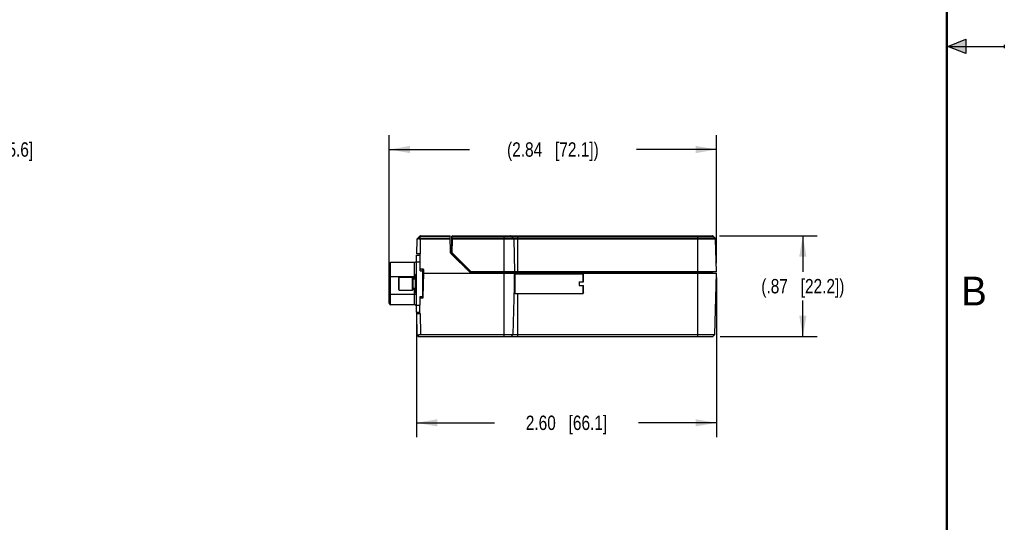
# Model space of a CAD drawing. Header units: inches. Extents: x 0 to 22, y 0 to 17.
# Tile 27 of 36: x 13.5 to 22, y 4.4 to 8.7. Entities that reach past the tile are written whole.
import ezdxf

# ---------------------------------------------------------------- set-up
doc = ezdxf.new("R2010")
doc.units = ezdxf.units.IN
doc.header["$LTSCALE"] = 1.21
doc.header["$MEASUREMENT"] = 0
doc.layers.get('0').update_dxf_attribs({"linetype": 'CONTINUOUS'})
doc.layers.add('02___PRT_ALL_AXES', color=7, linetype='CONTINUOUS')
doc.layers.add('DIMENSIONS', color=7, linetype='CONTINUOUS')
doc.styles.get("Standard").update_dxf_attribs({"font": 'txt', "width": 0.8})
doc.styles.add('TEXTSTYLE_2', font='txt')
doc.dimstyles.new('DIMSTYLE_1', dxfattribs={"dimtxt": 0.125, "dimasz": 0.18, "dimexe": 0.125, "dimexo": 0.0625, "dimgap": 0.0625, "dimtad": 0, "dimtih": 1, "dimtoh": 1, "dimzin": 4, "dimdsep": 46, "dimtxsty": 'STANDARD', "dimblk": '_FILLED', "dimblk1": '_FILLED', "dimblk2": '_FILLED', "dimcen": 0.09, "dimadec": 0, "dimazin": 0, "dimtp": 0.001, "dimtm": 0.001, "dimtfac": 1, "dimtofl": 0, "dimtmove": 0, "dimatfit": 3, "dimldrblk": '_FILLED', "dimfxl": 1, "dimtolj": 1, "dimtzin": 4, "dimarcsym": 0})

# ---------------------------------------------------------------- blocks, each defined once
blk = doc.blocks.new('_FILLED')
at = {"color": 0, "linetype": 'BYBLOCK'}
blk.add_solid([(0, 0), (-1, 0.174), (-1, -0.174)], dxfattribs=at)
blk = doc.blocks.new('*D3')
at = {"layer": 'DIMENSIONS', "color": 2, "linetype": 'CONTINUOUS'}
for p, q in [((11.8777, 6.6488), (11.8777, 7.7297)), ((12.492, 6.5932), (12.492, 7.7297)), ((11.8777, 7.6047), (11.5177, 7.6047)), ((12.492, 7.6047), (12.877, 7.6047))]:
    blk.add_line(p, q, dxfattribs=at)
at = {"layer": 'DIMENSIONS', "color": 2, "linetype": 'CONTINUOUS', "xscale": 0.18, "yscale": 0.18, "zscale": 0.18}
blk.add_blockref('_FILLED', (11.8777, 7.6047), dxfattribs=at)
at = {"layer": 'DIMENSIONS', "color": 2, "linetype": 'CONTINUOUS', "xscale": 0.18, "yscale": 0.18, "zscale": 0.18, "rotation": 180}
blk.add_blockref('_FILLED', (12.492, 7.6047), dxfattribs=at)
at = {"layer": 'DIMENSIONS', "color": 2, "linetype": 'CONTINUOUS', "insert": (12.9395, 7.6672), "char_height": 0.125, "width": 1.025, "attachment_point": 1, "line_spacing_factor": 0.9}
blk.add_mtext('.61{\\Ftxt.shx;\\W1.000000;\\H0.125000; }[15.6]', dxfattribs=at)
blk = doc.blocks.new('*D4')
at = {"layer": 'DIMENSIONS', "color": 2, "linetype": 'CONTINUOUS'}
for p, q in [((16.6626, 6.5616), (16.6626, 7.7297)), ((19.5016, 6.6182), (19.5016, 7.7297)), ((16.6626, 7.6047), (17.3571, 7.6047)), ((19.5016, 7.6047), (18.8071, 7.6047))]:
    blk.add_line(p, q, dxfattribs=at)
at = {"layer": 'DIMENSIONS', "color": 2, "linetype": 'CONTINUOUS', "xscale": 0.18, "yscale": 0.18, "zscale": 0.18, "rotation": 180}
blk.add_blockref('_FILLED', (16.6626, 7.6047), dxfattribs=at)
at = {"layer": 'DIMENSIONS', "color": 2, "linetype": 'CONTINUOUS', "xscale": 0.18, "yscale": 0.18, "zscale": 0.18}
blk.add_blockref('_FILLED', (19.5016, 7.6047), dxfattribs=at)
at = {"layer": 'DIMENSIONS', "color": 2, "linetype": 'CONTINUOUS', "insert": (18.0821, 7.6672), "char_height": 0.125, "width": 1.325, "attachment_point": 2, "line_spacing_factor": 0.9}
blk.add_mtext('(2.84{\\Ftxt.shx;\\W1.000000;\\H0.125000; }[72.1])', dxfattribs=at)
blk = doc.blocks.new('*D5')
at = {"layer": 'DIMENSIONS', "color": 2, "linetype": 'CONTINUOUS'}
for p, q in [((19.5293, 6.8547), (20.3766, 6.8547)), ((20.2516, 6.8547), (20.2516, 6.5427)), ((20.2516, 5.9807), (20.2516, 6.2927)), ((19.5334, 5.9807), (20.3766, 5.9807))]:
    blk.add_line(p, q, dxfattribs=at)
at = {"layer": 'DIMENSIONS', "color": 2, "linetype": 'CONTINUOUS', "xscale": 0.18, "yscale": 0.18, "zscale": 0.18}
for p, rotation in [((20.2516, 6.8547), 90), ((20.2516, 5.9807), 270)]:
    blk.add_blockref('_FILLED', p, dxfattribs=dict(at, rotation=rotation))
at = {"layer": 'DIMENSIONS', "color": 2, "linetype": 'CONTINUOUS', "insert": (20.2516, 6.4802), "char_height": 0.125, "width": 1.225, "attachment_point": 2, "line_spacing_factor": 0.9}
blk.add_mtext('(.87{\\Ftxt.shx;\\W1.000000;\\H0.125000; }[22.2])', dxfattribs=at)
blk = doc.blocks.new('*D6')
at = {"layer": 'DIMENSIONS', "color": 2, "linetype": 'CONTINUOUS'}
for p, q in [((19.5016, 6.4932), (19.5016, 5.1057)), ((16.8989, 6.1897), (16.8989, 5.1057)), ((16.8989, 5.2307), (17.5752, 5.2307)), ((19.5016, 5.2307), (18.8252, 5.2307))]:
    blk.add_line(p, q, dxfattribs=at)
at = {"layer": 'DIMENSIONS', "color": 2, "linetype": 'CONTINUOUS', "xscale": 0.18, "yscale": 0.18, "zscale": 0.18, "rotation": 180}
blk.add_blockref('_FILLED', (16.8989, 5.2307), dxfattribs=at)
at = {"layer": 'DIMENSIONS', "color": 2, "linetype": 'CONTINUOUS', "xscale": 0.18, "yscale": 0.18, "zscale": 0.18}
blk.add_blockref('_FILLED', (19.5016, 5.2307), dxfattribs=at)
at = {"layer": 'DIMENSIONS', "color": 2, "linetype": 'CONTINUOUS', "insert": (18.2002, 5.2932), "char_height": 0.125, "width": 1.125, "attachment_point": 2, "line_spacing_factor": 0.9}
blk.add_mtext('2.60{\\Ftxt.shx;\\W1.000000;\\H0.125000; }[66.1]', dxfattribs=at)

msp = doc.modelspace()

# ---------------------------------------------------------------- hatches: boundary and pattern name
at = {"linetype": 'CONTINUOUS'}
msp.add_hatch(color=2, dxfattribs=at).paths.add_polyline_path([(21.6663, 8.5625), (21.6663, 8.4375), (21.51, 8.5)])

# ---------------------------------------------------------------- linework, layer by layer
at = {"color": 2, "linetype": 'CONTINUOUS'}
for p, q in [((21.51, 8.5), (21.6663, 8.5625)), ((21.6663, 8.5625), (21.6663, 8.4375)), ((21.51, 8.5), (22, 8.5)), ((21.6663, 8.4375), (21.51, 8.5)), ((22, 8.515), (22, 8.485))]:
    msp.add_line(p, q, dxfattribs=at)
at = {"color": 7, "linetype": 'CONTINUOUS'}
for p, q in [((16.9259, 6.8518), (16.9039, 6.8298)), ((16.933, 6.8518), (16.9201, 6.8389)), ((16.933, 6.8518), (16.933, 6.8547)), ((16.933, 6.8547), (17.1904, 6.8547)), ((16.933, 6.8518), (17.1904, 6.8518)), ((17.1942, 6.7083), (17.1904, 6.8547)), ((17.2012, 6.7116), (17.2048, 6.8499)), ((17.2093, 6.8341), (17.2097, 6.8518)), ((17.2097, 6.8518), (17.2098, 6.8547)), ((17.2097, 6.8518), (19.4739, 6.8518)), ((17.2098, 6.8547), (19.4668, 6.8547)), ((17.6589, 5.9807), (17.6589, 6.8547)), ((17.7395, 6.8341), (17.7218, 6.8518)), ((17.7789, 6.5252), (17.7789, 6.8547)), ((19.3409, 5.9807), (19.3409, 6.8547)), ((19.4739, 6.8518), (19.4915, 6.8341)), ((16.901, 6.8229), (16.8989, 6.6998)), ((16.901, 6.8229), (16.9104, 6.8293)), ((16.9311, 6.8287), (16.9288, 6.6984)), ((16.9311, 6.8355), (16.9311, 6.8287)), ((16.9311, 6.8355), (17.1909, 6.8355)), ((16.9311, 6.8287), (17.1911, 6.8287)), ((17.1926, 6.7667), (17.1977, 6.7667)), ((17.1927, 6.7653), (17.1977, 6.7653)), ((17.197, 6.7386), (17.1977, 6.7653)), ((17.1977, 6.7653), (17.1977, 6.7667)), ((17.2092, 6.8273), (17.2042, 6.8273)), ((17.2092, 6.8273), (17.206, 6.7067)), ((17.2093, 6.8341), (17.2092, 6.8273)), ((19.4945, 6.8273), (17.2092, 6.8273)), ((19.4915, 6.8341), (17.2093, 6.8341)), ((17.7424, 6.8273), (17.7499, 6.5407)), ((19.502, 6.5407), (19.4945, 6.8273)), ((16.9253, 6.6998), (16.8989, 6.6998)), ((16.8989, 6.1932), (16.8989, 6.6873)), ((16.8989, 6.6873), (16.9303, 6.6873)), ((16.9303, 6.5515), (16.9303, 6.6948)), ((17.197, 6.7386), (17.1934, 6.7386)), ((17.1968, 6.7352), (17.1935, 6.7352)), ((17.1942, 6.7116), (17.3201, 6.5856)), ((17.1943, 6.7116), (17.1962, 6.7105)), ((17.1968, 6.7352), (17.1962, 6.7105)), ((17.1962, 6.7105), (17.1973, 6.7103)), ((17.1968, 6.7352), (17.197, 6.7386)), ((17.2018, 6.7351), (17.1968, 6.7352)), ((17.1971, 6.7015), (17.3664, 6.5322)), ((17.1973, 6.7103), (17.2001, 6.7112)), ((17.2001, 6.7112), (17.2012, 6.7116)), ((17.2012, 6.7116), (17.3691, 6.5437)), ((16.6626, 6.2658), (16.6626, 6.6146)), ((16.6725, 6.256), (16.6725, 6.6245)), ((16.8803, 6.6245), (16.6725, 6.6245)), ((16.8803, 6.4812), (16.8803, 6.6245)), ((16.8989, 6.6282), (16.9303, 6.6282)), ((17.3129, 6.5856), (17.3201, 6.5856)), ((17.3179, 6.5807), (17.332, 6.5807)), ((17.3201, 6.5856), (17.3202, 6.5807)), ((17.3266, 6.5843), (17.3201, 6.5856)), ((17.3291, 6.5837), (17.3266, 6.5843)), ((16.8803, 6.4974), (16.6725, 6.4974)), ((16.7439, 6.4912), (16.7489, 6.4962)), ((16.7489, 6.3842), (16.7489, 6.4962)), ((16.8639, 6.3842), (16.8639, 6.4962)), ((16.8689, 6.4912), (16.8639, 6.4962)), ((16.889, 6.497), (16.8803, 6.4974)), ((16.889, 6.3644), (16.889, 6.516)), ((16.9303, 6.5515), (16.9625, 6.5515)), ((16.9575, 6.564), (16.9353, 6.564)), ((16.95, 6.5515), (16.95, 6.329)), ((16.957, 6.3209), (16.9625, 6.5307)), ((16.9599, 6.4812), (16.9599, 6.5515)), ((16.9625, 6.5307), (16.9625, 6.559)), ((16.9625, 6.5307), (19.5009, 6.5307)), ((17.342, 6.5707), (17.3299, 6.5707)), ((17.3377, 6.5668), (17.3299, 6.5707)), ((17.3398, 6.5658), (17.3363, 6.5623)), ((17.3398, 6.5658), (17.3377, 6.5668)), ((17.3699, 6.5357), (17.3398, 6.5658)), ((17.347, 6.5658), (17.3398, 6.5658)), ((17.3699, 6.5357), (17.3669, 6.5327)), ((17.3699, 6.5307), (17.3699, 6.5357)), ((17.3699, 6.5357), (19.4659, 6.5357)), ((19.502, 6.5407), (17.3761, 6.5407)), ((17.7138, 6.5407), (17.7138, 6.5357)), ((17.7489, 6.5307), (17.7471, 6.4645)), ((17.7489, 6.5202), (17.7539, 6.5252)), ((17.7489, 6.3602), (17.7489, 6.5202)), ((17.7539, 6.3552), (17.7539, 6.5252)), ((18.3439, 6.4557), (18.3439, 6.5252)), ((18.3489, 6.5202), (18.3439, 6.5252)), ((18.3489, 6.4557), (18.3489, 6.5202)), ((19.4659, 6.5357), (19.4658, 6.5407)), ((19.4869, 5.9968), (19.5009, 6.5307)), ((16.7439, 6.3892), (16.7439, 6.4912)), ((16.8689, 6.3892), (16.8689, 6.4912)), ((17.7458, 6.416), (17.7349, 5.9968)), ((18.3089, 6.4557), (18.3489, 6.4557)), ((18.3089, 6.4557), (18.3089, 6.4247)), ((18.3089, 6.4247), (18.3489, 6.4247)), ((18.3439, 6.3552), (18.3439, 6.4247)), ((18.3489, 6.3602), (18.3489, 6.4247)), ((16.8803, 6.3454), (16.6725, 6.3454)), ((16.7439, 6.3892), (16.7489, 6.3842)), ((16.8689, 6.3892), (16.8639, 6.3842)), ((16.8803, 6.256), (16.8803, 6.3992)), ((16.9303, 6.3121), (16.9303, 6.329)), ((16.9303, 6.329), (16.9573, 6.329)), ((16.9489, 6.329), (16.9489, 6.316)), ((17.7489, 6.3602), (17.7539, 6.3552)), ((17.7789, 5.9807), (17.7789, 6.3552)), ((18.3489, 6.3602), (18.3439, 6.3552)), ((16.8803, 6.256), (16.6725, 6.256)), ((16.8989, 6.2522), (16.9287, 6.2522)), ((16.9271, 6.1902), (16.9302, 6.3111)), ((16.9352, 6.316), (16.952, 6.316)), ((19.4933, 6.2407), (19.4992, 6.2407)), ((19.4992, 6.2407), (19.498, 6.1706)), ((16.8989, 6.1932), (16.9271, 6.1932)), ((16.8989, 6.1802), (16.9288, 6.1807)), ((16.8989, 6.1802), (16.9021, 5.9955)), ((16.9288, 6.1807), (16.932, 5.9968)), ((19.498, 6.1706), (19.4915, 6.1706)), ((16.932, 5.9968), (19.4869, 5.9968)), ((17.7349, 5.9968), (17.7189, 5.9807)), ((19.4709, 5.9807), (19.4869, 5.9968)), ((16.9171, 5.9807), (19.4709, 5.9807))]:
    msp.add_line(p, q, dxfattribs=at)
at = {"color": 7, "linetype": 'CONTINUOUS', "const_width": 0.02}
msp.add_lwpolyline([(21.5, 0.5), (21.5, 16.5)], dxfattribs=at)
at = {"color": 7, "linetype": 'CONTINUOUS'}
for centre, radius, start, end in [((16.9311, 6.8548), 0.0193, 235.31489, 270.03465), ((16.933, 6.8447), 0.01, 90, 135), ((16.9275, 6.8409), 0.0122, 63.37233, 68.26566), ((17.2098, 6.8497), 0.005, 90, 178.49995), ((17.2097, 6.8449), 0.00692, 89.27309, 96.39137), ((17.7147, 6.8447), 0.01, 45, 90), ((19.4668, 6.8447), 0.01, 45, 90), ((16.911, 6.8227), 0.01, 135, 179), ((17.8783, 5.3939), 1.7313, 123.82545, 123.99146), ((17.1977, 6.7717), 0.005, 270, 358.5), ((17.7324, 6.827), 0.01, 1.5, 45), ((19.4845, 6.827), 0.01, 1.5, 45), ((16.9253, 6.6948), 0.005, 0, 90), ((17.2042, 6.7085), 0.01, 181.5, 225), ((16.6725, 6.6146), 0.00984, 90, 180), ((16.8803, 6.643), 0.0185, 270, 360), ((16.8989, 6.516), 0.00984, 90, 180), ((16.9353, 6.569), 0.005, 180, 270), ((16.9575, 6.559), 0.005, 0, 90), ((17.3299, 6.5757), 0.005, 246.68081, 270), ((17.3699, 6.5357), 0.005, 225, 270), ((17.3761, 6.5507), 0.01, 225, 270), ((17.7188, 6.5357), 0.005, 180.5, 270), ((19.4709, 6.5357), 0.005, 180.5, 270), ((16.8989, 6.3644), 0.00984, 180, 270), ((16.6725, 6.2658), 0.00984, 180, 270), ((16.8803, 6.2375), 0.0185, 0, 90), ((16.9352, 6.311), 0.005, 90, 178.5), ((16.952, 6.321), 0.005, 270, 358.5), ((16.9171, 6.1905), 0.01, 271, 358.5), ((19.488, 6.1707), 0.01, 289.20603, 359), ((16.9171, 5.9957), 0.015, 181, 270), ((16.932, 5.9677), 0.029, 89.98318, 108.31695)]:
    msp.add_arc(centre, radius, start, end, dxfattribs=at)
for points, knots in [([(16.913, 6.8389), (16.9129, 6.8388), (16.9126, 6.8384), (16.9125, 6.8378), (16.9124, 6.837), (16.9126, 6.8362), (16.9129, 6.8352), (16.9133, 6.8342), (16.9139, 6.8332), (16.9143, 6.8325), (16.9146, 6.8321)], [0, 0, 0, 0, 0.081598, 0.167838, 0.267094, 0.383002, 0.515366, 0.663344, 0.825653, 1, 1, 1, 1]), ([(16.9201, 6.8389), (16.9194, 6.8392), (16.9184, 6.8396), (16.917, 6.8399), (16.916, 6.84), (16.9151, 6.8399), (16.9143, 6.8397), (16.9136, 6.8394), (16.9132, 6.8391), (16.913, 6.8389)], [0, 0, 0, 0, 0.301032, 0.438549, 0.566248, 0.684678, 0.795077, 0.899367, 1, 1, 1, 1]), ([(16.9146, 6.8321), (16.9149, 6.8328), (16.9156, 6.8341), (16.917, 6.8359), (16.9184, 6.8376), (16.9195, 6.8385), (16.9201, 6.8389)], [0, 0, 0, 0, 0.255547, 0.514147, 0.765484, 1, 1, 1, 1]), ([(16.9259, 6.8518), (16.9261, 6.852), (16.9264, 6.8523), (16.9271, 6.8526), (16.9278, 6.8528), (16.9285, 6.8529), (16.9293, 6.8529), (16.9305, 6.8527), (16.9315, 6.8525), (16.932, 6.8522)], [0, 0, 0, 0, 0.10362, 0.21031, 0.322143, 0.440803, 0.567539, 0.703076, 1, 1, 1, 1]), ([(17.2047, 6.8484), (17.2047, 6.8486), (17.2048, 6.849), (17.2051, 6.8496), (17.2054, 6.8502), (17.2059, 6.8506), (17.2066, 6.8511), (17.2075, 6.8515), (17.2083, 6.8517), (17.2089, 6.8518)], [0, 0, 0, 0, 0.104933, 0.213634, 0.3278, 0.448688, 0.576961, 0.712485, 1, 1, 1, 1]), ([(16.9146, 6.8321), (16.917, 6.831), (16.921, 6.8297), (16.9266, 6.8288), (16.9296, 6.8287), (16.9311, 6.8287)], [0, 0, 0, 0, 0.478605, 0.7363, 1, 1, 1, 1]), ([(17.2027, 6.7687), (17.2027, 6.7684), (17.2026, 6.768), (17.2023, 6.7673), (17.2018, 6.7667), (17.2009, 6.766), (17.1998, 6.7655), (17.1986, 6.7653), (17.198, 6.7653), (17.1977, 6.7653)], [0, 0, 0, 0, 0.103136, 0.210671, 0.324586, 0.446272, 0.712586, 0.855347, 1, 1, 1, 1]), ([(17.2043, 6.8307), (17.2043, 6.8309), (17.2044, 6.8314), (17.2047, 6.8321), (17.2051, 6.8327), (17.206, 6.8334), (17.2071, 6.8338), (17.2083, 6.8341), (17.209, 6.8341), (17.2093, 6.8341)], [0, 0, 0, 0, 0.103372, 0.210795, 0.324604, 0.446276, 0.712319, 0.854975, 1, 1, 1, 1]), ([(17.202, 6.742), (17.202, 6.7418), (17.2019, 6.7413), (17.2016, 6.7407), (17.2011, 6.7401), (17.2002, 6.7394), (17.1991, 6.7389), (17.1979, 6.7386), (17.1973, 6.7386), (17.197, 6.7386)], [0, 0, 0, 0, 0.103136, 0.210671, 0.324586, 0.446271, 0.712586, 0.855347, 1, 1, 1, 1]), ([(16.6626, 6.4991), (16.6626, 6.499), (16.6629, 6.4987), (16.6638, 6.4983), (16.6658, 6.4978), (16.6689, 6.4975), (16.6712, 6.4974), (16.6725, 6.4974)], [0, 0, 0, 0, 0.037502, 0.100694, 0.316483, 0.631059, 1, 1, 1, 1]), ([(16.6626, 6.3472), (16.6626, 6.347), (16.6629, 6.3467), (16.6638, 6.3463), (16.6658, 6.3458), (16.6689, 6.3455), (16.6712, 6.3454), (16.6725, 6.3454)], [0, 0, 0, 0, 0.037502, 0.100694, 0.316483, 0.631059, 1, 1, 1, 1]), ([(16.8989, 6.3422), (16.8989, 6.3425), (16.8986, 6.3429), (16.898, 6.3432), (16.8971, 6.3436), (16.8956, 6.3441), (16.8933, 6.3446), (16.8905, 6.3449), (16.8861, 6.3453), (16.8827, 6.3454), (16.8803, 6.3454)], [0, 0, 0, 0, 0.037487, 0.06542, 0.100816, 0.194362, 0.316783, 0.464122, 0.63127, 1, 1, 1, 1]), ([(16.9021, 5.9955), (16.9021, 5.9955), (16.9021, 5.9955), (16.9021, 5.9955), (16.9022, 5.9954), (16.9023, 5.9954), (16.9025, 5.9954), (16.9027, 5.9954), (16.9029, 5.9954), (16.9032, 5.9954), (16.9037, 5.9954), (16.9044, 5.9953), (16.9054, 5.9953), (16.9066, 5.9953), (16.9079, 5.9953), (16.9094, 5.9953), (16.911, 5.9953), (16.9127, 5.9953), (16.9152, 5.9953), (16.9187, 5.9953), (16.9215, 5.9953), (16.9229, 5.9953)], [0, 0, 0, 0, 0.000468, 0.00139, 0.004832, 0.010462, 0.018289, 0.028306, 0.040504, 0.054875, 0.071396, 0.110763, 0.158349, 0.213889, 0.277035, 0.347365, 0.424453, 0.507839, 0.597012, 0.790602, 1, 1, 1, 1]), ([(16.9229, 5.9953), (16.9217, 5.9949), (16.9199, 5.9941), (16.9178, 5.9928), (16.9164, 5.9917), (16.9153, 5.9905), (16.9145, 5.9892), (16.914, 5.9877), (16.9139, 5.9864), (16.9141, 5.9855), (16.9144, 5.9847), (16.9149, 5.9841), (16.9154, 5.9834), (16.9161, 5.9829), (16.9168, 5.9824), (16.9177, 5.982), (16.9189, 5.9815), (16.9206, 5.9811), (16.9233, 5.9808), (16.9253, 5.9807), (16.9267, 5.9807)], [0, 0, 0, 0, 0.134015, 0.197903, 0.259032, 0.317108, 0.372169, 0.42458, 0.475785, 0.501689, 0.528317, 0.556019, 0.58497, 0.615307, 0.647104, 0.68023, 0.714379, 0.784475, 0.856106, 1, 1, 1, 1])]:
    msp.add_open_spline(points, degree=3, knots=knots, dxfattribs=at)
at = {"layer": '02___PRT_ALL_AXES', "color": 7, "linetype": 'CONTINUOUS'}
for p, q in [((16.7489, 6.4962), (16.8639, 6.4962)), ((16.9489, 6.564), (16.9489, 6.5515)), ((17.7539, 6.5252), (18.3439, 6.5252)), ((16.8689, 6.4812), (16.889, 6.4812)), ((16.95, 6.4812), (16.9612, 6.4812)), ((17.7476, 6.4812), (17.7489, 6.4812)), ((16.7489, 6.3842), (16.8639, 6.3842)), ((16.8689, 6.3992), (16.889, 6.3992)), ((16.95, 6.3992), (16.9591, 6.3992)), ((17.7454, 6.3992), (17.7489, 6.3992)), ((17.7539, 6.3552), (18.3439, 6.3552))]:
    msp.add_line(p, q, dxfattribs=at)

# ---------------------------------------------------------------- texts
at = {"color": 2, "linetype": 'CONTINUOUS', "insert": (21.625, 6.5), "char_height": 0.25, "width": 0.25, "attachment_point": 1, "line_spacing_factor": 0.9, "style": 'TEXTSTYLE_2'}
msp.add_mtext('B', dxfattribs=at)

# ---------------------------------------------------------------- dimensions: what is measured, and where the dimension line sits
at = {"layer": 'DIMENSIONS', "color": 2, "linetype": 'CONTINUOUS'}
for base, p1, p2, picture, middle in [((12.492, 7.6047), (11.8777, 6.5863), (12.492, 6.5307), '*D3', (13.452, 7.6047)), ((19.5016, 5.2307), (16.8989, 6.2522), (19.5016, 6.5557), '*D6', (18.2002, 5.2307))]:
    dim = msp.add_linear_dim(base=base, p1=p1, p2=p2, dimstyle='DIMSTYLE_1', dxfattribs=at)
    dim.commit()
    dim.dimension.update_dxf_attribs({"geometry": picture, "text_midpoint": middle, "dimtype": 160})
dim = msp.add_linear_dim(base=(19.5016, 7.6047), p1=(16.6626, 6.4991), p2=(19.5016, 6.5557), text='(<>)', dimstyle='DIMSTYLE_1', dxfattribs=at)
dim.commit()
dim.dimension.update_dxf_attribs({"geometry": '*D4', "text_midpoint": (18.0821, 7.6047), "dimtype": 160})
dim = msp.add_linear_dim(base=(20.2516, 6.8547), p1=(19.4709, 5.9807), p2=(19.4668, 6.8547), angle=90, text='(<>)', dimstyle='DIMSTYLE_1', dxfattribs=at)
dim.commit()
dim.dimension.update_dxf_attribs({"geometry": '*D5', "text_midpoint": (20.2516, 6.4177), "dimtype": 160})

doc.saveas('drawing.dxf')
